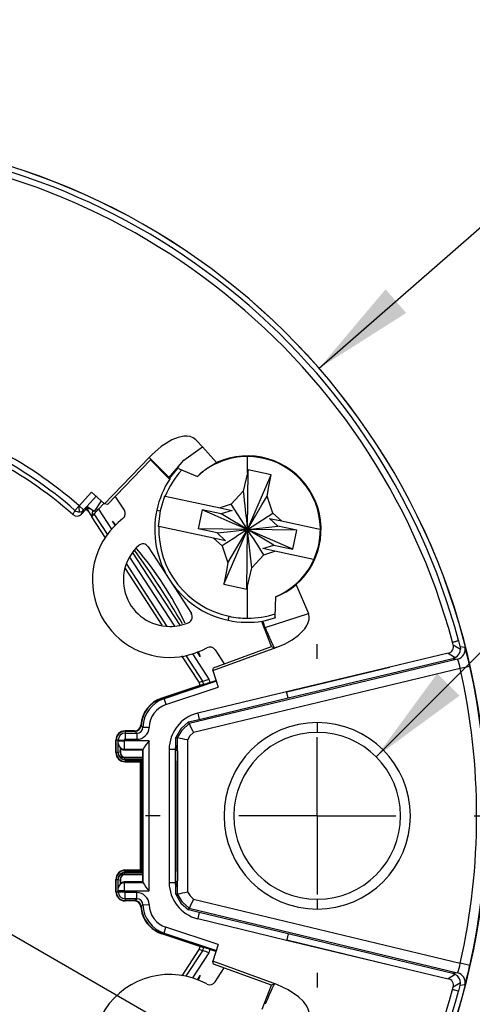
# Model space of a CAD drawing. Header units: millimetres. Extents: x 0 to 279, y 0 to 216.
# Tile 5 of 12: x 77 to 91, y 150 to 182. Entities that reach past the tile are written whole.
import ezdxf

# ---------------------------------------------------------------- set-up
doc = ezdxf.new("R2010")
doc.units = ezdxf.units.MM
doc.linetypes.add('CENTERX2', pattern=[20.32, 12.7, -2.54, 2.54, -2.54])
doc.layers.add('CENTER', color=40, linetype='CENTERX2')
doc.layers.add('DIMENSIONS', color=140, linetype='Continuous', lineweight=25)
doc.styles.add('SLDTEXTSTYLE2', font='TXT', dxfattribs={"width": 0.75})
doc.dimstyles.new('SLDDIMSTYLE1', dxfattribs={"dimtxt": 3.175, "dimasz": 3.302, "dimexe": 0, "dimexo": 0.0625, "dimgap": 0.79375, "dimtad": 0, "dimtih": 1, "dimtoh": 1, "dimdec": 1, "dimrnd": 1e-09, "dimzin": 4, "dimdsep": 46, "dimtxsty": 'SLDTEXTSTYLE2', "dimsah": 1, "dimcen": 0, "dimadec": 0, "dimazin": 1, "dimtfac": 1, "dimtdec": 1, "dimtofl": 0, "dimtmove": 0, "dimatfit": 3, "dimfxl": 0, "dimfrac": 2, "dimtolj": 1, "dimtzin": 12, "dimarcsym": 0})
doc.dimstyles.new('SLDDIMSTYLE2', dxfattribs={"dimtxt": 3.175, "dimasz": 3.302, "dimexe": 0, "dimexo": 0.0625, "dimgap": 0.79375, "dimtad": 0, "dimtih": 1, "dimtoh": 1, "dimdec": 1, "dimrnd": 1e-09, "dimzin": 12, "dimdsep": 46, "dimtxsty": 'SLDTEXTSTYLE2', "dimsah": 1, "dimcen": 0, "dimadec": 0, "dimazin": 3, "dimtfac": 1, "dimtdec": 1, "dimtofl": 0, "dimtmove": 0, "dimatfit": 3, "dimfxl": 0, "dimfrac": 2, "dimtolj": 1, "dimtzin": 12, "dimarcsym": 0})
doc.dimstyles.new('SLDDIMSTYLE3', dxfattribs={"dimtxt": 3.175, "dimasz": 3.302, "dimexe": 0, "dimexo": 0.0625, "dimgap": 0.79375, "dimtad": 0, "dimtih": 1, "dimtoh": 1, "dimdec": 1, "dimrnd": 1e-09, "dimzin": 12, "dimdsep": 46, "dimtxsty": 'SLDTEXTSTYLE2', "dimsah": 1, "dimcen": 0, "dimadec": 0, "dimazin": 3, "dimtfac": 1, "dimtdec": 1, "dimtofl": 0, "dimtmove": 0, "dimatfit": 3, "dimfxl": 0, "dimfrac": 2, "dimtolj": 1, "dimtzin": 12, "dimarcsym": 0})
doc.dimstyles.new('SLDDIMSTYLE4', dxfattribs={"dimtxt": 3.175, "dimasz": 3.302, "dimexe": 0, "dimexo": 0.0625, "dimgap": 0.79375, "dimtad": 0, "dimtih": 1, "dimtoh": 1, "dimdec": 1, "dimrnd": 1e-09, "dimzin": 4, "dimdsep": 46, "dimtxsty": 'SLDTEXTSTYLE2', "dimsah": 1, "dimcen": 0.09, "dimadec": 0, "dimazin": 1, "dimtfac": 1, "dimtdec": 1, "dimtofl": 0, "dimtmove": 0, "dimatfit": 3, "dimfxl": 0, "dimfrac": 2, "dimtolj": 1, "dimtzin": 12, "dimarcsym": 0})

# ---------------------------------------------------------------- blocks, each defined once
blk = doc.blocks.new('_D_1')
at = {"layer": 'DIMENSIONS'}
for p, q in [((86.392, 170.632), (93.704, 177.017)), ((93.704, 177.017), (100.054, 177.017)), ((102.448, 177.017), (101.481, 177.017)), ((101.481, 177.017), (101.481, 171.976)), ((110.659, 177.017), (111.626, 177.017)), ((111.626, 177.017), (111.626, 171.976)), ((101.481, 171.976), (102.448, 171.976)), ((111.626, 171.976), (110.659, 171.976))]:
    blk.add_line(p, q, dxfattribs=at)
blk.add_solid([(86.392, 170.632), (89.213, 172.421), (88.545, 173.186)], dxfattribs=at)
at = {"layer": 'DIMENSIONS', "char_height": 3.175, "attachment_point": 1, "style": 'SLDTEXTSTYLE2'}
for s, insert in [('%%c', (100.054, 181.754)), ('44.0', (104.842, 181.754)), ('1.73', (102.448, 176.069))]:
    blk.add_mtext(s, dxfattribs=dict(at, insert=insert))
blk = doc.blocks.new('_D_2')
at = {"layer": 'DIMENSIONS'}
for p, q in [((88.24, 158.072), (93.37, 163.201)), ((93.37, 163.201), (98.926, 163.201)), ((102.448, 158.626), (101.481, 158.626)), ((101.481, 158.626), (101.481, 153.586)), ((110.659, 158.626), (111.626, 158.626)), ((111.626, 158.626), (111.626, 153.586)), ((101.481, 153.586), (102.448, 153.586)), ((111.626, 153.586), (110.659, 153.586))]:
    blk.add_line(p, q, dxfattribs=at)
blk.add_solid([(88.24, 158.072), (90.934, 160.047), (90.216, 160.766)], dxfattribs=at)
at = {"layer": 'DIMENSIONS', "char_height": 3.175, "attachment_point": 1, "style": 'SLDTEXTSTYLE2'}
for s, insert in [('2X', (104.091, 168.404)), ('%%c', (101.227, 163.364)), ('5.4', (106.015, 163.364)), ('0.21', (102.448, 157.678))]:
    blk.add_mtext(s, dxfattribs=dict(at, insert=insert))
blk = doc.blocks.new('_D_3')
at = {"layer": 'DIMENSIONS'}
for p, q in [((72.938, 154.362), (94.163, 142.107)), ((94.163, 142.107), (100.513, 142.107)), ((102.448, 142.107), (101.481, 142.107)), ((101.481, 142.107), (101.481, 137.067)), ((110.659, 142.107), (111.626, 142.107)), ((111.626, 142.107), (111.626, 137.067)), ((101.481, 137.067), (102.448, 137.067)), ((111.626, 137.067), (110.659, 137.067))]:
    blk.add_line(p, q, dxfattribs=at)
blk.add_solid([(72.938, 154.362), (75.543, 152.271), (76.051, 153.151)], dxfattribs=at)
at = {"layer": 'DIMENSIONS', "char_height": 3.175, "attachment_point": 1, "style": 'SLDTEXTSTYLE2'}
for s, insert in [('%%c', (101.227, 146.845)), ('7.2', (106.015, 146.845)), ('0.28', (102.448, 141.16))]:
    blk.add_mtext(s, dxfattribs=dict(at, insert=insert))
blk = doc.blocks.new('_D_4')
at = {"layer": 'DIMENSIONS'}
for p, q in [((53.333, 149.341), (53.333, 142.357)), ((86.333, 149.341), (86.333, 147.39)), ((86.333, 145.866), (86.333, 120.059)), ((53.333, 140.833), (53.333, 120.059)), ((53.333, 123.234), (61.977, 123.234)), ((65.728, 123.209), (64.761, 123.209)), ((64.761, 123.209), (64.761, 118.169)), ((73.939, 123.209), (74.906, 123.209)), ((74.906, 123.209), (74.906, 118.169)), ((86.333, 123.234), (77.69, 123.234)), ((64.761, 118.169), (65.728, 118.169)), ((74.906, 118.169), (73.939, 118.169))]:
    blk.add_line(p, q, dxfattribs=at)
for points in [[(53.333, 123.234), (56.635, 122.726), (56.635, 123.742)], [(86.333, 123.234), (83.031, 123.742), (83.031, 122.726)]]:
    blk.add_solid(points, dxfattribs=at)
at = {"layer": 'DIMENSIONS', "char_height": 3.175, "attachment_point": 1, "style": 'SLDTEXTSTYLE2'}
for s, insert in [('33.0', (65.728, 127.947)), ('1.30', (65.728, 122.262))]:
    blk.add_mtext(s, dxfattribs=dict(at, insert=insert))
blk = doc.blocks.new('SW_CENTERMARKSYMBOL_1')
at = {"layer": 'CENTER', "color": 0}
for p, q in [((0, 5.08), (0, 5.554)), ((0, 0), (0, 2.54)), ((-5.08, 0), (-5.554, 0)), ((0, 0), (-2.54, 0)), ((0, 0), (0, -2.54)), ((0, 0), (2.54, 0)), ((5.08, 0), (5.554, 0)), ((0, -5.08), (0, -5.554))]:
    blk.add_line(p, q, dxfattribs=at)

msp = doc.modelspace()

# ---------------------------------------------------------------- linework, layer by layer
for p, q in [((82.619, 168.096), (82.403, 168.324)), ((82.619, 168.096), (83.079, 167.583)), ((80.902, 167.75), (79.452, 166.249)), ((80.983, 167.835), (80.902, 167.75)), ((80.902, 167.75), (81.539, 167.106)), ((84.077, 167.255), (84.077, 167.779)), ((80.935, 167.671), (79.545, 166.232)), ((80.935, 167.671), (81.519, 167.076)), ((81.539, 167.106), (81.563, 167.08)), ((81.563, 167.08), (81.835, 167.413)), ((81.835, 167.413), (81.869, 167.377)), ((81.869, 167.377), (82.457, 167.134)), ((84.077, 167.255), (83.937, 166.663)), ((84.101, 167.348), (84.077, 167.255)), ((84.077, 165.421), (84.101, 167.348)), ((84.077, 165.421), (84.84, 167.191)), ((84.84, 167.191), (84.101, 167.348)), ((81.519, 167.076), (81.563, 167.08)), ((79.034, 166.633), (78.629, 166.188)), ((78.876, 166.163), (79.188, 166.505)), ((79.034, 166.633), (79.452, 166.249)), ((80.095, 166.045), (79.801, 166.497)), ((81.398, 166.501), (81.251, 166.021)), ((81.398, 166.501), (81.418, 166.497)), ((81.418, 166.497), (83.19, 166.12)), ((83.937, 166.663), (83.545, 166.24)), ((84.896, 165.952), (84.711, 166.499)), ((78.497, 166.038), (78.629, 166.188)), ((78.629, 166.188), (78.631, 166.187)), ((78.631, 166.187), (78.777, 166.054)), ((78.777, 166.054), (78.876, 166.163)), ((79.113, 166.004), (78.876, 166.163)), ((79.341, 166.345), (79.113, 166.004)), ((79.254, 166.081), (79.433, 166.267)), ((79.545, 166.232), (79.452, 166.249)), ((83.545, 166.24), (83.19, 166.12)), ((84.077, 165.421), (83.545, 166.24)), ((78.497, 166.038), (78.431, 165.901)), ((78.853, 166.072), (78.711, 165.916)), ((78.711, 165.916), (78.777, 166.054)), ((78.853, 166.072), (78.909, 166.141)), ((78.931, 166.001), (78.853, 166.072)), ((78.928, 166.128), (78.879, 166.092)), ((78.879, 166.092), (78.931, 166.001)), ((78.997, 166.082), (78.879, 166.092)), ((78.931, 166.001), (79.044, 165.827)), ((79.064, 166.037), (79.044, 165.827)), ((79.044, 165.827), (79.113, 165.932)), ((79.546, 165.266), (79.113, 165.932)), ((79.254, 166.081), (79.677, 165.43)), ((81.143, 166.044), (81.251, 166.021)), ((81.251, 166.021), (81.19, 165.523)), ((82.609, 166.053), (82.479, 165.44)), ((83.223, 165.923), (82.609, 166.053)), ((83.19, 166.12), (83.578, 166.038)), ((83.578, 166.038), (83.223, 165.923)), ((84.077, 165.421), (84.896, 165.952)), ((85.173, 165.699), (84.896, 165.952)), ((79.485, 165.148), (79.044, 165.827)), ((79.821, 165.55), (79.709, 165.695)), ((79.797, 165.558), (79.709, 165.695)), ((79.709, 165.695), (79.829, 165.557)), ((81.21, 165.519), (81.19, 165.523)), ((82.982, 165.142), (81.21, 165.519)), ((84.077, 165.421), (85.062, 165.532)), ((84.785, 165.781), (85.173, 165.699)), ((85.062, 165.532), (84.785, 165.781)), ((85.676, 165.401), (85.062, 165.532)), ((85.173, 165.699), (86.419, 165.434)), ((83.092, 165.309), (82.479, 165.44)), ((84.077, 165.421), (82.479, 165.44)), ((83.092, 165.309), (83.37, 165.06)), ((83.315, 163.65), (84.077, 165.421)), ((83.444, 164.342), (84.077, 165.421)), ((84.054, 163.493), (84.077, 165.421)), ((84.218, 164.178), (84.077, 165.421)), ((85.545, 164.788), (84.077, 165.421)), ((85.676, 165.401), (84.077, 165.421)), ((85.545, 164.788), (85.676, 165.401)), ((82.982, 165.142), (83.258, 164.889)), ((83.37, 165.06), (82.982, 165.142)), ((83.258, 164.889), (83.444, 164.342)), ((84.577, 164.803), (84.932, 164.918)), ((84.932, 164.918), (85.545, 164.788)), ((81.897, 162.325), (80.362, 164.688)), ((80.862, 164.864), (82.261, 162.709)), ((84.218, 164.178), (84.609, 164.601)), ((84.965, 164.721), (84.577, 164.803)), ((84.609, 164.601), (84.965, 164.721)), ((86.208, 164.456), (84.965, 164.721)), ((81.479, 162.289), (80.16, 164.321)), ((80.26, 164.532), (81.713, 162.294)), ((81.315, 162.33), (80.126, 164.162)), ((84.077, 163.586), (84.218, 164.178)), ((83.315, 163.65), (84.054, 163.493)), ((85.647, 163.629), (86.049, 162.71)), ((84.054, 163.493), (84.077, 163.586)), ((84.077, 162.551), (84.077, 163.586)), ((84.983, 163.243), (84.966, 162.608)), ((84.653, 162.251), (86.049, 162.71)), ((83.454, 162.486), (83.481, 162.614)), ((84.57, 162.448), (84.549, 162.41)), ((84.855, 161.634), (84.549, 162.41)), ((84.986, 162.561), (84.57, 162.448)), ((84.986, 162.561), (84.966, 162.608)), ((90.711, 161.775), (90.908, 161.828)), ((90.711, 161.775), (90.712, 161.771)), ((90.91, 161.819), (90.712, 161.771)), ((90.732, 161.697), (90.966, 161.558)), ((90.908, 161.828), (90.91, 161.819)), ((82.296, 161.397), (82.825, 160.583)), ((82.551, 161.318), (82.462, 161.455)), ((82.551, 161.318), (82.467, 161.474)), ((82.477, 161.478), (82.551, 161.318)), ((82.953, 160.858), (85.024, 161.612)), ((82.976, 160.95), (84.855, 161.634)), ((83.028, 161.528), (83.322, 161.076)), ((84.855, 161.634), (84.953, 161.588)), ((85.024, 161.612), (84.953, 161.588)), ((90.567, 161.424), (88.683, 160.971)), ((90.567, 161.424), (90.801, 161.286)), ((90.957, 161.644), (90.966, 161.558)), ((90.957, 161.644), (91.108, 161.62)), ((82.514, 160.483), (81.958, 161.341)), ((82.63, 160.517), (82.093, 161.344)), ((90.875, 161.232), (82.195, 159.148)), ((88.731, 160.776), (90.723, 161.256)), ((90.801, 161.286), (90.723, 161.256)), ((90.723, 161.256), (90.875, 161.232)), ((90.96, 160.926), (82.329, 158.854)), ((82.953, 160.858), (82.976, 160.95)), ((82.953, 160.858), (83.133, 160.32)), ((88.682, 160.975), (85.344, 160.173)), ((85.345, 160.17), (88.683, 160.971)), ((87.327, 160.44), (88.731, 160.776)), ((88.683, 160.971), (88.682, 160.975)), ((91.27, 160.996), (90.96, 160.926)), ((82.662, 160.421), (81.305, 159.971)), ((83.079, 160.513), (81.379, 159.949)), ((82.514, 160.483), (82.63, 160.517)), ((82.548, 160.383), (82.514, 160.483)), ((82.664, 160.414), (82.662, 160.421)), ((82.825, 160.583), (82.86, 160.478)), ((82.86, 160.478), (83.058, 160.544)), ((86.309, 160.195), (87.327, 160.44)), ((81.317, 159.967), (82.664, 160.414)), ((81.441, 159.759), (83.133, 160.32)), ((85.344, 160.173), (82.466, 159.482)), ((85.394, 159.976), (85.344, 160.173)), ((85.394, 159.975), (86.309, 160.195)), ((81.379, 159.949), (81.317, 159.967)), ((81.379, 159.949), (81.441, 159.759)), ((82.513, 159.284), (85.394, 159.976)), ((82.466, 159.482), (82.513, 159.284)), ((82.171, 159.203), (82.513, 159.284)), ((82.195, 159.148), (82.171, 159.203)), ((86.333, 159.179), (86.333, 158.861)), ((80.423, 158.912), (80.12, 158.912)), ((80.12, 158.9), (80.434, 158.9)), ((80.12, 158.9), (80.12, 158.838)), ((80.12, 158.838), (80.12, 158.638)), ((80.12, 158.838), (80.494, 158.838)), ((80.494, 158.838), (80.434, 158.9)), ((80.634, 159.087), (80.694, 159.033)), ((79.82, 158.212), (79.82, 158.612)), ((79.831, 158.212), (79.831, 158.612)), ((79.893, 158.612), (79.831, 158.612)), ((79.893, 158.585), (79.893, 158.612)), ((79.893, 158.612), (80.093, 158.612)), ((79.893, 158.585), (80.093, 158.585)), ((80.093, 158.585), (80.093, 158.612)), ((80.893, 158.585), (80.093, 158.585)), ((80.12, 158.638), (80.494, 158.638)), ((80.893, 153.738), (80.893, 158.585)), ((81.758, 158.462), (81.758, 158.694)), ((81.758, 158.694), (81.816, 158.683)), ((81.816, 153.64), (81.816, 158.683)), ((82.133, 158.616), (82.133, 153.707)), ((79.889, 158.212), (79.831, 158.212)), ((79.889, 158.212), (79.893, 158.498)), ((79.962, 158.212), (79.967, 158.348)), ((79.962, 158.212), (79.967, 158.212)), ((79.967, 158.348), (79.967, 158.212)), ((80.093, 158.325), (80.092, 158.296)), ((80.092, 158.296), (80.693, 158.296)), ((80.093, 158.325), (80.7, 158.325)), ((80.7, 158.325), (80.693, 158.297)), ((80.693, 158.297), (80.693, 154.026)), ((80.693, 158.296), (80.693, 158.297)), ((80.693, 158.058), (80.693, 158.296)), ((81.543, 158.312), (81.543, 154.011)), ((81.747, 158.312), (81.543, 158.312)), ((81.747, 158.312), (81.758, 158.462)), ((81.747, 154.011), (81.747, 158.312)), ((81.747, 158.312), (81.81, 158.262)), ((81.81, 158.262), (81.81, 154.061)), ((80.089, 158.038), (80.089, 158.054)), ((80.12, 158.058), (80.693, 158.058)), ((80.12, 158.058), (80.12, 158.051)), ((80.69, 158.051), (80.12, 158.051)), ((80.12, 158.007), (80.689, 158.007)), ((80.12, 158.007), (80.12, 157.98)), ((80.12, 157.98), (80.688, 157.98)), ((80.12, 157.98), (80.12, 157.923)), ((80.631, 157.923), (80.12, 157.923)), ((80.12, 157.912), (80.62, 157.912)), ((80.62, 154.412), (80.62, 157.912)), ((80.631, 157.923), (80.636, 157.927)), ((80.631, 154.4), (80.631, 157.923)), ((80.636, 157.927), (80.651, 157.927)), ((80.636, 154.396), (80.636, 157.927)), ((80.651, 157.927), (80.662, 157.932)), ((80.651, 157.927), (80.651, 154.396)), ((80.662, 157.953), (80.688, 157.98)), ((80.662, 154.37), (80.662, 157.953)), ((80.689, 158.007), (80.69, 158.051)), ((80.69, 158.051), (80.693, 158.058)), ((81.804, 157.927), (81.788, 157.943)), ((81.788, 157.943), (81.788, 154.38)), ((81.788, 157.927), (81.804, 157.927)), ((81.804, 154.396), (81.804, 157.927)), ((80.62, 154.412), (80.12, 154.412)), ((80.12, 154.344), (80.12, 154.4)), ((80.12, 154.4), (80.631, 154.4)), ((80.636, 154.396), (80.631, 154.4)), ((80.651, 154.396), (80.636, 154.396)), ((80.651, 154.396), (80.662, 154.391)), ((81.788, 154.38), (81.804, 154.396)), ((81.804, 154.396), (81.788, 154.396)), ((79.82, 153.712), (79.82, 154.112)), ((79.831, 153.712), (79.831, 154.112)), ((79.831, 154.112), (79.889, 154.112)), ((79.893, 153.825), (79.889, 154.112)), ((79.967, 153.976), (79.962, 154.112)), ((79.962, 154.112), (79.967, 154.112)), ((79.967, 154.112), (79.967, 153.976)), ((80.089, 154.285), (80.089, 154.269)), ((80.12, 154.344), (80.12, 154.317)), ((80.688, 154.344), (80.12, 154.344)), ((80.12, 154.317), (80.689, 154.317)), ((80.12, 154.272), (80.69, 154.272)), ((80.12, 154.272), (80.12, 154.265)), ((80.12, 154.265), (80.693, 154.265)), ((80.688, 154.344), (80.662, 154.37)), ((80.69, 154.272), (80.689, 154.317)), ((80.693, 154.265), (80.69, 154.272)), ((80.693, 154.027), (80.693, 154.265)), ((81.81, 154.061), (81.747, 154.011)), ((80.093, 153.738), (79.893, 153.738)), ((79.893, 153.712), (79.893, 153.738)), ((80.092, 154.027), (80.093, 153.998)), ((80.693, 154.027), (80.092, 154.027)), ((80.7, 153.998), (80.093, 153.998)), ((80.093, 153.712), (80.093, 153.738)), ((80.093, 153.738), (80.893, 153.738)), ((80.693, 154.026), (80.693, 154.027)), ((80.693, 154.026), (80.7, 153.998)), ((81.543, 154.011), (81.747, 154.011)), ((81.758, 153.861), (81.747, 154.011)), ((81.758, 153.628), (81.758, 153.861)), ((79.831, 153.712), (79.893, 153.712)), ((79.893, 153.712), (80.093, 153.712)), ((80.494, 153.685), (80.12, 153.685)), ((80.12, 153.485), (80.12, 153.685)), ((80.494, 153.485), (80.12, 153.485)), ((80.12, 153.485), (80.12, 153.423)), ((80.434, 153.423), (80.12, 153.423)), ((80.434, 153.423), (80.494, 153.485)), ((81.816, 153.64), (81.758, 153.628)), ((82.329, 153.469), (90.96, 151.397)), ((86.333, 153.468), (86.333, 153.151)), ((80.423, 153.412), (80.12, 153.412)), ((80.623, 153.227), (80.662, 153.014)), ((80.694, 153.291), (80.634, 153.237)), ((80.694, 153.291), (80.894, 153.298)), ((82.171, 153.121), (82.195, 153.175)), ((82.513, 153.039), (82.171, 153.121)), ((82.195, 153.175), (90.875, 151.091)), ((82.513, 153.039), (82.466, 152.841)), ((82.466, 152.841), (85.344, 152.15)), ((85.394, 152.347), (82.513, 153.039)), ((81.379, 152.375), (81.441, 152.564)), ((83.133, 152.003), (81.441, 152.564)), ((82.662, 151.903), (81.305, 152.353)), ((81.317, 152.356), (81.379, 152.375)), ((82.664, 151.909), (81.317, 152.356)), ((81.379, 152.375), (83.079, 151.811)), ((85.344, 152.15), (88.682, 151.349)), ((85.394, 152.348), (85.345, 152.153)), ((85.345, 152.153), (88.683, 151.352)), ((87.077, 151.944), (85.394, 152.348)), ((81.967, 150.997), (82.514, 151.84)), ((82.514, 151.84), (82.548, 151.94)), ((82.63, 151.806), (82.514, 151.84)), ((82.662, 151.903), (82.664, 151.909)), ((82.86, 151.845), (82.825, 151.741)), ((83.058, 151.779), (82.86, 151.845)), ((83.133, 152.003), (82.953, 151.465)), ((87.91, 151.744), (87.077, 151.944)), ((82.087, 150.97), (82.63, 151.806)), ((82.825, 151.741), (82.294, 150.923)), ((88.731, 151.547), (87.91, 151.744)), ((90.723, 151.068), (88.731, 151.547)), ((85.024, 150.711), (82.953, 151.465)), ((82.976, 151.373), (82.953, 151.465)), ((84.855, 150.689), (82.976, 151.373)), ((83.028, 150.795), (83.322, 151.247)), ((88.682, 151.349), (88.683, 151.352)), ((88.683, 151.352), (90.567, 150.9)), ((91.27, 151.327), (90.96, 151.397)), ((82.457, 150.861), (82.551, 151.005)), ((82.471, 150.855), (82.551, 151.005)), ((82.551, 151.005), (82.48, 150.851)), ((90.801, 151.038), (90.567, 150.9)), ((90.875, 151.091), (90.723, 151.068)), ((90.801, 151.038), (90.723, 151.068)), ((84.549, 149.913), (84.855, 150.689)), ((84.953, 150.735), (84.855, 150.689)), ((85.024, 150.711), (84.953, 150.735)), ((90.966, 150.765), (90.732, 150.626)), ((90.957, 150.679), (90.966, 150.765)), ((91.108, 150.703), (90.957, 150.679)), ((90.711, 150.548), (90.712, 150.552)), ((90.908, 150.496), (90.711, 150.548)), ((90.712, 150.552), (90.91, 150.504)), ((90.91, 150.504), (90.908, 150.496))]:
    msp.add_line(p, q)
at = {"flags": 128}
for points in [[(82.403, 168.324), (82.323, 168.386), (82.226, 168.425), (82.129, 168.44), (82.022, 168.438), (81.835, 168.4), (81.633, 168.32), (81.287, 168.105), (80.983, 167.835)], [(81.539, 167.106), (82.018, 167.667), (82.619, 168.096)], [(82.457, 167.134), (82.746, 167.381), (83.079, 167.583)], [(84.711, 166.499), (84.772, 166.813), (84.84, 167.191)], [(84.077, 165.421), (84.335, 165.858), (84.546, 166.218), (84.711, 166.499)], [(84.077, 165.421), (83.517, 165.662), (83.027, 165.873), (82.609, 166.053)], [(84.077, 165.421), (83.604, 165.699), (83.223, 165.923)], [(83.092, 165.309), (83.531, 165.359), (84.077, 165.421)], [(84.932, 164.918), (84.551, 165.142), (84.077, 165.421)], [(83.444, 164.342), (83.383, 164.028), (83.315, 163.65)], [(85.024, 161.612), (85.277, 161.718), (85.518, 161.851), (85.732, 162.008), (85.84, 162.109), (85.929, 162.211), (85.998, 162.316), (86.044, 162.412), (86.069, 162.507), (86.073, 162.612), (86.049, 162.71)], [(82.171, 159.203), (81.924, 158.981), (81.758, 158.694)], [(81.816, 158.683), (81.97, 158.945), (82.195, 159.148)], [(80.494, 158.838), (80.494, 158.824), (80.494, 158.805), (80.494, 158.779), (80.494, 158.747), (80.494, 158.712), (80.494, 158.638)], [(82.329, 158.854), (82.217, 158.746), (82.133, 158.616)], [(80.688, 157.98), (80.688, 157.987), (80.689, 158.007)], [(80.689, 154.317), (80.688, 154.337), (80.688, 154.344)], [(80.494, 153.485), (80.494, 153.501), (80.494, 153.544), (80.494, 153.609), (80.494, 153.685)], [(81.758, 153.628), (81.925, 153.341), (82.171, 153.121)], [(82.195, 153.175), (81.97, 153.377), (81.816, 153.64)], [(82.133, 153.707), (82.218, 153.577), (82.329, 153.469)], [(86.049, 149.614), (86.073, 149.711), (86.069, 149.816), (86.044, 149.911), (85.998, 150.008), (85.888, 150.163), (85.732, 150.316), (85.395, 150.544), (85.024, 150.711)]]:
    msp.add_lwpolyline(points, dxfattribs=at)
for centre, radius, start, end in [((69.829, 156.179), 21.983, 0.6203, 90.0227), ((69.82, 156.162), 22, 0.665, 90), ((69.82, 156.162), 21.836, 15.0396, 90), ((69.82, 156.162), 21.632, 15.0396, 90), ((69.85, 156.207), 13.293, 48.6693, 63.3307), ((69.82, 156.162), 13, 48.5197, 63.4803), ((69.82, 156.162), 13.147, 48.6991, 63.3009), ((84.077, 165.421), 2.358, 90, 133.4113), ((84.077, 165.421), 2.381, 311.2208, 114.7792), ((84.077, 165.421), 2.358, 292.5887, 90), ((84.077, 165.421), 2.869, 137.7421, 157.964), ((84.077, 165.421), 3, 146.5962, 167.999), ((493.889, 212.271), 412.48, 186.34808, 186.52182), ((72.702, 165.81), 5.941, 1.7196, 3.6312), ((78.563, 166.053), 0.201, 228.8538, 317.3253), ((78.629, 166.188), 0.2, 228.7039, 273.1708), ((78.629, 166.188), 0.2, 273.1698, 317.6452), ((81.73, 163.622), 3.49, 135.2047, 138.5746), ((79.927, 165.936), 0.2, 307.248, 33), ((84.077, 165.421), 3, 167.999, 258), ((81.561, 163.787), 2.5, 127.248, 270), ((84.077, 165.421), 2.869, 178.036, 258), ((170.856, 30.897), 160.085, 122.82523, 123.17477), ((-127.23, 27.614), 252.273, 32.88909, 33.11091), ((81.561, 163.787), 1.5, 131.8499, 270), ((80.694, 164.755), 0.2, 33, 131.8499), ((58.504, 148.822), 27.097, 29.991, 35.9844), ((72.393, 157.833), 10.683, 25.2392, 40.7737), ((84.141, 165.453), 2.365, 290.8589, 309.5418), ((82.093, 162.6), 0.2, 294.1501, 33), ((84.077, 165.421), 2.869, 270, 288.2496), ((81.561, 163.787), 1.5, 270, 294.1501), ((84.077, 165.421), 3, 258, 279.402), ((84.077, 165.421), 2.869, 258, 270), ((69.82, 156.162), 16.034, 22.3201, 23.0835), ((89.691, 164.131), 5.377, 200.4591, 208.2173), ((90.535, 161.63), 0.209, 278.9119, 18.8984), ((69.82, 156.162), 21.632, 14.827, 15.0293), ((69.82, 156.162), 21.836, 14.5405, 15.017), ((81.561, 163.787), 2.5, 270, 298.752), ((82.86, 161.42), 0.2, 33, 118.752), ((90.647, 161.566), 0.32, 298.9294, 358.6189), ((90.801, 161.541), 0.318, 283.5122, 14.3755), ((84.999, 159.705), 6.402, 11.6347, 17.4041), ((89.222, 160.607), 1.768, 10.4108, 20.7229), ((69.836, 156.162), 21.655, 347.2896, 12.7104), ((69.82, 156.162), 21.988, 347.2989, 12.7011), ((77.914, 174.858), 15.096, 288.2035, 288.9842), ((69.82, 156.162), 13.53, 18.3484, 18.7783), ((78.957, 172.099), 12.258, 287.6014, 288.5629), ((81.62, 159.022), 1, 108.3477, 175.6982), ((81.633, 159.017), 1.001, 108.3988, 176.0302), ((81.693, 159), 1, 108.3485, 178.0726), ((81.692, 159), 0.799, 108.2893, 178.2097), ((82.747, 158.312), 1.204, 103.5255, 179.9729), ((90.823, 162.891), 9.405, 203.4528, 205.4229), ((86.333, 156.165), 3.014, 90, 270), ((86.333, 156.165), 3.014, 270, 90), ((80.12, 158.612), 0.3, 90, 180), ((80.12, 158.612), 0.289, 90, 180), ((80.12, 158.612), 0.227, 90, 180), ((80.422, 159.113), 0.201, 270.2937, 355.4048), ((80.435, 159.099), 0.199, 269.6888, 356.4342), ((80.494, 159.038), 0.2, 269.9923, 358.5442), ((80.495, 159.037), 0.399, 269.8767, 358.2746), ((81.333, 172.813), 13.795, 267.3454, 268.1759), ((86.333, 156.165), 2.697, 90, 270), ((86.333, 156.165), 2.697, 270, 90), ((73.217, 158.575), 6.676, 359.3397, 0.083), ((80.12, 158.612), 0.0269, 90.3625, 179.6375), ((-169.914, 158.875), 250.008, 359.874, 359.93354), ((82.087, 157.493), 1.617, 137.5514, 149.0503), ((80.163, 150.084), 8.757, 76.9987, 79.1221), ((80.12, 158.212), 0.3, 180, 270), ((80.12, 158.212), 0.289, 179.9999, 270), ((80.077, 158.227), 0.189, 184.693, 273.5181), ((80.12, 158.211), 0.231, 179.8821, 269.9983), ((80.081, 158.514), 0.189, 184.693, 273.5181), ((80.119, 158.208), 0.157, 178.5181, 258.9007), ((80.12, 158.212), 0.153, 180, 270), ((81.371, 158.254), 0.44, 0.9839, 28.245), ((80.12, 158.038), 0.0316, 179.449, 269.6779), ((69.838, 156.126), 21.965, 269.9536, 357.2297), ((69.82, 156.162), 22, 270, 357.141), ((80.12, 154.112), 0.3, 90, 180.0048), ((80.12, 154.112), 0.289, 90, 180.0095), ((80.12, 154.112), 0.231, 90.0011, 180.1392), ((80.077, 154.096), 0.189, 86.4985, 175.3181), ((80.119, 154.115), 0.157, 101.2096, 181.3821), ((80.12, 154.112), 0.153, 90, 180.0104), ((80.12, 154.285), 0.0316, 90.2299, 180.6427), ((81.373, 154.068), 0.437, 331.6659, 359.104), ((80.081, 153.81), 0.189, 86.4819, 175.307), ((73.183, 153.748), 6.71, 359.9189, 0.6584), ((-169.911, 153.448), 250.005, 0.06646, 0.126), ((82.068, 154.816), 1.594, 210.864, 222.5344), ((82.747, 154.011), 1.204, 180.0105, 256.4813), ((80.12, 153.712), 0.3, 180, 270), ((80.12, 153.712), 0.289, 180, 270), ((80.12, 153.712), 0.227, 180, 270), ((80.12, 153.712), 0.0269, 180.3625, 269.6375), ((80.435, 153.224), 0.199, 3.5762, 90.3304), ((80.495, 153.286), 0.399, 1.7278, 90.1205), ((80.494, 153.285), 0.2, 1.8494, 90.0017), ((80.144, 162.297), 8.817, 280.9331, 283.0424), ((90.872, 149.413), 9.457, 154.6034, 156.5624), ((80.422, 153.211), 0.201, 4.5952, 89.7064), ((81.633, 153.306), 1.001, 183.9683, 251.6012), ((81.693, 153.324), 1, 181.8494, 251.6515), ((81.692, 153.323), 0.799, 181.79, 251.7116), ((81.618, 153.299), 0.997, 196.6389, 251.7377), ((69.82, 156.162), 13.53, 341.2217, 341.6516), ((78.953, 140.212), 12.272, 71.4377, 72.3981), ((77.913, 137.464), 15.098, 71.0158, 71.7965), ((89.422, 151.661), 1.56, 338.5903, 350.2761), ((84.984, 152.622), 6.417, 342.6028, 348.3584), ((81.561, 148.537), 2.5, 61.248, 232.752), ((90.532, 150.692), 0.211, 341.8256, 80.3577), ((90.646, 150.758), 0.32, 1.3986, 61.0535), ((90.801, 150.782), 0.318, 345.6246, 76.4878), ((82.86, 150.904), 0.2, 241.248, 327), ((89.701, 148.188), 5.388, 151.7903, 159.5327), ((69.82, 156.162), 21.632, 344.9704, 345.173), ((69.82, 156.162), 21.836, 344.9827, 345.4595), ((69.82, 156.162), 21.632, 284.0396, 344.9604), ((69.82, 156.162), 21.836, 284.0396, 344.9605)]:
    msp.add_arc(centre, radius, start, end)
for centre, major_axis, ratio, start_param, end_param in [((80.093, 158.527), (-0.003, -0.231), 0.866001, 5.614657, 6.296274), ((80.12, 158.207), (0, 0.156), 0.999543, 2.940111, 3.141593), ((80.12, 154.116), (0, 0.156), 0.999543, 0, 0.201485), ((80.093, 153.796), (-0.003, 0.231), 0.866001, 6.270096, 6.95171)]:
    msp.add_ellipse(centre, major_axis=major_axis, ratio=ratio, start_param=start_param, end_param=end_param)

# ---------------------------------------------------------------- block references
at = {"layer": 'CENTER'}
msp.add_blockref('SW_CENTERMARKSYMBOL_1', (86.333, 156.165), dxfattribs=at)

# ---------------------------------------------------------------- dimensions: what is measured, and where the dimension line sits
at = {"layer": 'DIMENSIONS'}
for p1, p2, dimstyle, picture, middle in [((53.248, 141.692), (86.392, 170.632), 'SLDDIMSTYLE1', '_D_1', (106.554, 177.017)), ((66.702, 157.962), (72.938, 154.362), 'SLDDIMSTYLE3', '_D_3', (106.554, 142.107))]:
    dim = msp.add_diameter_dim_2p(p1=p1, p2=p2, dimstyle=dimstyle, dxfattribs=at)
    dim.commit()
    dim.dimension.update_dxf_attribs({"geometry": picture, "text_midpoint": middle, "dimtype": 163})
dim = msp.add_diameter_dim_2p(p1=(84.427, 154.258), p2=(88.24, 158.072), text='2X\\P<>', dimstyle='SLDDIMSTYLE2', dxfattribs=at)
dim.commit()
dim.dimension.update_dxf_attribs({"geometry": '_D_2', "text_midpoint": (106.554, 161.146), "dimtype": 163})
dim = msp.add_linear_dim(base=(53.333, 123.234), p1=(86.333, 150.611), p2=(53.333, 150.611), dimstyle='SLDDIMSTYLE4', dxfattribs=at)
dim.commit()
dim.dimension.update_dxf_attribs({"geometry": '_D_4', "text_midpoint": (69.833, 123.234), "dimtype": 160})

doc.saveas('drawing.dxf')
